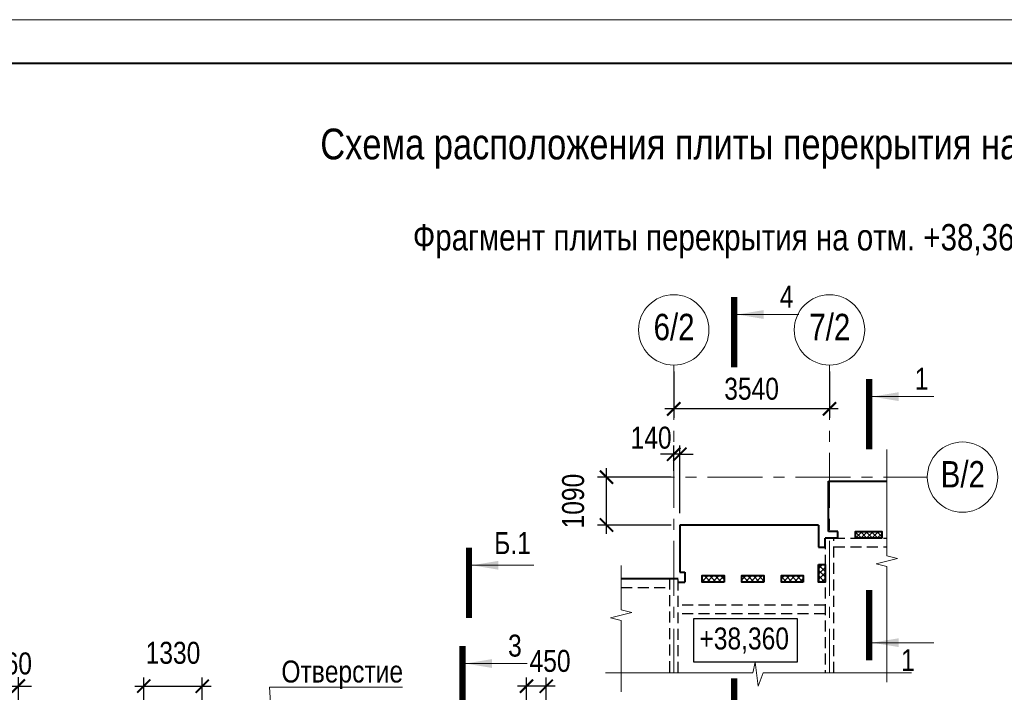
# Model space of a CAD drawing. Header units: inches. Extents: x -8638239 to -8523853, y 3840912 to 4564380.
# Tile 50 of 106: x -8598982 to -8576599, y 4223945 to 4239250. Entities that reach past the tile are written whole.
import ezdxf
from ezdxf.enums import TextEntityAlignment as Align

# ---------------------------------------------------------------- set-up
doc = ezdxf.new("R2010")
doc.units = ezdxf.units.IN
doc.header["$LTSCALE"] = 1000
doc.header["$MEASUREMENT"] = 0
doc.linetypes.add('CENTER', pattern=[2, 1.25, -0.25, 0.25, -0.25])
doc.linetypes.add('HIDDEN', pattern=[0.375, 0.25, -0.125])
for name, color, linetype, lineweight in [('СК-041-С-СТЕНЫ НЕВИДИМЫЕ', 12, 'HIDDEN', 30), ('СК-050-П(литы перекрытия)', 3, 'Continuous', 40), ('СК-052-П-БАЛКИ', 1, 'HIDDEN', 30), ('СК-100-О(си)', 7, 'CENTER', 15), ('СК-100-О(си)_имя', 7, 'CENTER', 15), ('СК-110-О-РАЗМЕРЫ', 7, 'Continuous', 15), ('СК-200-Р(амка)', 7, 'Continuous', 40), ('СК-210-Р-РАМКА ЛИНИИ ТОНКИЕ', 7, 'Continuous', 15), ('СК-220-Р-РАМКА ТЕКСТ', 7, 'Continuous', 15), ('СК-400-Т(екст)', 7, 'Continuous', 20), ('СК-440-Т-СТЕНЫ', 7, 'Continuous', 20), ('СК-500-С(ечения)', 5, 'Continuous', 40), ('СК-600-Ш(триховка)', 250, 'Continuous', 13)]:
    doc.layers.add(name, color=color, linetype=linetype, lineweight=lineweight)
doc.styles.add('ARIAL_annotative', font='arial.ttf', dxfattribs={"width": 0.8, "height": 2.5})
doc.styles.add('RUSS', font='arial.ttf', dxfattribs={"width": 0.8})
doc.dimstyles.new('100-200', dxfattribs={"dimscale": 0, "dimtxt": 500, "dimasz": 300, "dimexe": 200, "dimexo": 200, "dimgap": 200, "dimtad": 1, "dimdec": 0, "dimzin": 0, "dimdsep": 46, "dimtxsty": 'RUSS', "dimblk": 'ARCHTICK', "dimcen": 0.096, "dimdle": 200, "dimclrd": 7, "dimclre": 7, "dimclrt": 256, "dimadec": 0, "dimazin": 0, "dimtfac": 1, "dimtdec": 0, "dimtmove": 2, "dimatfit": 3, "dimldrblk": 'OBLIQUE', "dimfxl": 1, "dimtolj": 1, "dimtzin": 0, "dimarcsym": 0})
pattern_1 = [(45, (-8602743.69, 4213376.77), (-61.87184, 61.87184), []), (135, (-8602743.69, 4213376.77), (-61.87184, -61.87184), [])]

# ---------------------------------------------------------------- blocks, each defined once
blk = doc.blocks.new('Сечение')
at = {"layer": 'СК-500-С(ечения)', "linetype": 'Continuous', "lineweight": 15, "ltscale": 100}
blk.add_line((-200, -35), (-200, -735), dxfattribs=at)
at = {"layer": 'СК-500-С(ечения)', "linetype": 'Continuous', "ltscale": 100, "const_width": 70}
blk.add_lwpolyline([(-400, 0), (400, 0)], dxfattribs=at)
at = {"layer": 'СК-500-С(ечения)', "linetype": 'Continuous', "ltscale": 100}
blk.add_solid([(-200, -35), (-250, -335), (-150, -335)], dxfattribs=at)
blk = doc.blocks.new('*U31')
at = {"layer": 'СК-400-Т(екст)', "ltscale": 100, "yscale": 0.01, "zscale": 0.01, "rotation": 89.99999999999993}
for p, xscale in [((0, -4), -0.01), ((0, -26.04), 0.01)]:
    blk.add_blockref('Сечение', p, dxfattribs=dict(at, xscale=xscale))
at = {"layer": 'СК-500-С(ечения)', "color": 0, "ltscale": 100, "style": 'ARIAL_annotative', "width": 0.8}
blk.add_attdef('НОМЕР_СЕЧЕНИЯ_1_1(НОМЕР_ЛИСТА)', text='', height=2.5, rotation=180, dxfattribs=at).set_placement((6.74, -1.23), align=Align.RIGHT)
blk.add_attdef('НОМЕР_СЕЧЕНИЯ_2_1(НОМЕР_ЛИСТА)', text='', height=2.5, rotation=180, dxfattribs=at).set_placement((6.74, -28.08), align=Align.BOTTOM_LEFT)
blk = doc.blocks.new('_ArchTick')
at = {"color": 0, "linetype": 'ByBlock', "const_width": 0.15}
blk.add_lwpolyline([(-0.5, -0.5), (0.5, 0.5)], dxfattribs=at)
blk = doc.blocks.new('*D238')
at = {"layer": 'Defpoints', "color": 0, "transparency": 16777216}
for p in [(-8584114, 4231445), (-8580573, 4231445), (-8584114, 4230394)]:
    blk.add_point(p, dxfattribs=at)
at = {"layer": 'СК-110-О-РАЗМЕРЫ', "color": 7, "lineweight": -2, "transparency": 16777216}
for p, q in [((-8584114, 4231245), (-8584114, 4230194)), ((-8580573, 4231245), (-8580573, 4230194)), ((-8580373, 4230394), (-8584314, 4230394))]:
    blk.add_line(p, q, dxfattribs=at)
at = {"layer": 'СК-110-О-РАЗМЕРЫ', "color": 7, "lineweight": -2, "transparency": 16777216, "xscale": 300, "yscale": 300, "zscale": 300, "rotation": 180}
blk.add_blockref('_ArchTick', (-8584114, 4230394), dxfattribs=at)
at = {"layer": 'СК-110-О-РАЗМЕРЫ', "color": 7, "lineweight": -2, "transparency": 16777216, "xscale": 300, "yscale": 300, "zscale": 300}
blk.add_blockref('_ArchTick', (-8580573, 4230394), dxfattribs=at)
at = {"layer": 'СК-110-О-РАЗМЕРЫ', "transparency": 16777216, "insert": (-8582344, 4230849), "char_height": 500, "attachment_point": 5, "style": 'RUSS'}
blk.add_mtext('\\A1;3540', dxfattribs=at)
blk = doc.blocks.new('_Oblique')
at = {"color": 0, "linetype": 'ByBlock', "lineweight": -2}
blk.add_line((-0.5, -0.5), (0.5, 0.5), dxfattribs=at)
blk = doc.blocks.new('*U36')
at = {"layer": 'СК-400-Т(екст)', "ltscale": 100, "yscale": 0.01, "zscale": 0.01, "rotation": 89.99999999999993}
for p, xscale in [((0, -4), -0.01), ((0, -27.99), 0.01)]:
    blk.add_blockref('Сечение', p, dxfattribs=dict(at, xscale=xscale))
at = {"layer": 'СК-500-С(ечения)', "color": 0, "ltscale": 100, "style": 'ARIAL_annotative', "width": 0.8}
blk.add_attdef('НОМЕР_СЕЧЕНИЯ_1_1(НОМЕР_ЛИСТА)', text='', height=2.5, rotation=180, dxfattribs=at).set_placement((6.74, -1.23), align=Align.RIGHT)
blk.add_attdef('НОМЕР_СЕЧЕНИЯ_2_1(НОМЕР_ЛИСТА)', text='', height=2.5, rotation=180, dxfattribs=at).set_placement((6.74, -30.02), align=Align.BOTTOM_LEFT)
blk = doc.blocks.new('*U239')
at = {"layer": 'СК-400-Т(екст)', "ltscale": 100, "yscale": 0.01, "zscale": 0.01, "rotation": 89.99999999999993}
for p, xscale in [((0, -4), -0.01), ((0, -47.39), 0.01)]:
    blk.add_blockref('Сечение', p, dxfattribs=dict(at, xscale=xscale))
at = {"layer": 'СК-500-С(ечения)', "color": 0, "ltscale": 100, "style": 'ARIAL_annotative', "width": 0.8}
blk.add_attdef('НОМЕР_СЕЧЕНИЯ_1_1(НОМЕР_ЛИСТА)', text='', height=2.5, rotation=180, dxfattribs=at).set_placement((6.74, -1.23), align=Align.RIGHT)
blk.add_attdef('НОМЕР_СЕЧЕНИЯ_2_1(НОМЕР_ЛИСТА)', text='', height=2.5, rotation=180, dxfattribs=at).set_placement((6.74, -49.42), align=Align.BOTTOM_LEFT)
blk = doc.blocks.new('*D520')
at = {"layer": 'Defpoints', "color": 0, "transparency": 16777216}
for p in [(-8594832, 4224085), (-8596162, 4222959), (-8594832, 4222959)]:
    blk.add_point(p, dxfattribs=at)
at = {"layer": 'СК-110-О-РАЗМЕРЫ', "color": 7, "lineweight": -2, "transparency": 16777216}
for p, q in [((-8596162, 4223159), (-8596162, 4224285)), ((-8594832, 4223159), (-8594832, 4224285)), ((-8596362, 4224085), (-8594632, 4224085))]:
    blk.add_line(p, q, dxfattribs=at)
at = {"layer": 'СК-110-О-РАЗМЕРЫ', "color": 7, "lineweight": -2, "transparency": 16777216, "xscale": 300, "yscale": 300, "zscale": 300, "rotation": 180}
blk.add_blockref('_ArchTick', (-8596162, 4224085), dxfattribs=at)
at = {"layer": 'СК-110-О-РАЗМЕРЫ', "color": 7, "lineweight": -2, "transparency": 16777216, "xscale": 300, "yscale": 300, "zscale": 300}
blk.add_blockref('_ArchTick', (-8594832, 4224085), dxfattribs=at)
at = {"layer": 'СК-110-О-РАЗМЕРЫ', "transparency": 16777216, "insert": (-8595497, 4224841), "char_height": 500, "attachment_point": 5, "style": 'RUSS'}
blk.add_mtext('\\A1;1330', dxfattribs=at)
blk = doc.blocks.new('*D522')
at = {"layer": 'Defpoints', "color": 0, "transparency": 16777216}
for p in [(-8587462, 4224085), (-8587462, 4222959), (-8587012, 4222959)]:
    blk.add_point(p, dxfattribs=at)
at = {"layer": 'СК-110-О-РАЗМЕРЫ', "color": 7, "lineweight": -2, "transparency": 16777216}
for p, q in [((-8587462, 4223159), (-8587462, 4224285)), ((-8587012, 4223159), (-8587012, 4224285)), ((-8586812, 4224085), (-8587662, 4224085))]:
    blk.add_line(p, q, dxfattribs=at)
at = {"layer": 'СК-110-О-РАЗМЕРЫ', "color": 7, "lineweight": -2, "transparency": 16777216, "xscale": 300, "yscale": 300, "zscale": 300, "rotation": 180}
blk.add_blockref('_ArchTick', (-8587462, 4224085), dxfattribs=at)
at = {"layer": 'СК-110-О-РАЗМЕРЫ', "color": 7, "lineweight": -2, "transparency": 16777216, "xscale": 300, "yscale": 300, "zscale": 300}
blk.add_blockref('_ArchTick', (-8587012, 4224085), dxfattribs=at)
at = {"layer": 'СК-110-О-РАЗМЕРЫ', "transparency": 16777216, "insert": (-8586925, 4224657), "char_height": 500, "attachment_point": 5, "style": 'RUSS'}
blk.add_mtext('\\A1;450', dxfattribs=at)
blk = doc.blocks.new('*D550')
at = {"layer": 'Defpoints', "color": 0, "transparency": 16777216}
for p in [(-8599012, 4224089), (-8599372, 4221585), (-8599012, 4221585)]:
    blk.add_point(p, dxfattribs=at)
at = {"layer": 'СК-110-О-РАЗМЕРЫ', "color": 7, "lineweight": -2, "transparency": 16777216}
for p, q in [((-8599372, 4221785), (-8599372, 4224289)), ((-8599012, 4221785), (-8599012, 4224289)), ((-8599372, 4224089), (-8599672, 4224089)), ((-8599372, 4224089), (-8599012, 4224089)), ((-8599012, 4224089), (-8598712, 4224089))]:
    blk.add_line(p, q, dxfattribs=at)
at = {"layer": 'СК-110-О-РАЗМЕРЫ', "color": 7, "lineweight": -2, "transparency": 16777216, "xscale": 300, "yscale": 300, "zscale": 300}
blk.add_blockref('_ArchTick', (-8599372, 4224089), dxfattribs=at)
at = {"layer": 'СК-110-О-РАЗМЕРЫ', "color": 7, "lineweight": -2, "transparency": 16777216, "xscale": 300, "yscale": 300, "zscale": 300, "rotation": 180}
blk.add_blockref('_ArchTick', (-8599012, 4224089), dxfattribs=at)
at = {"layer": 'СК-110-О-РАЗМЕРЫ', "transparency": 16777216, "insert": (-8599168, 4224599), "char_height": 500, "attachment_point": 5, "style": 'RUSS'}
blk.add_mtext('\\A1;360', dxfattribs=at)
blk = doc.blocks.new('*D719')
at = {"layer": 'Defpoints', "color": 0, "transparency": 16777216}
for p in [(-8585643, 4228842), (-8583975, 4228842), (-8583975, 4227752)]:
    blk.add_point(p, dxfattribs=at)
at = {"layer": 'СК-110-О-РАЗМЕРЫ', "color": 7, "lineweight": -2, "transparency": 16777216}
for p, q in [((-8585643, 4227552), (-8585643, 4229042)), ((-8584175, 4228842), (-8585843, 4228842)), ((-8584175, 4227752), (-8585843, 4227752))]:
    blk.add_line(p, q, dxfattribs=at)
at = {"layer": 'СК-110-О-РАЗМЕРЫ', "color": 7, "lineweight": -2, "transparency": 16777216, "xscale": 300, "yscale": 300, "zscale": 300}
for p, rotation in [((-8585643, 4228842), 90), ((-8585643, 4227752), 270)]:
    blk.add_blockref('_ArchTick', p, dxfattribs=dict(at, rotation=rotation))
at = {"layer": 'СК-110-О-РАЗМЕРЫ', "transparency": 16777216, "insert": (-8586399, 4228297), "char_height": 500, "attachment_point": 5, "rotation": 90, "style": 'RUSS'}
blk.add_mtext('\\A1;1090', dxfattribs=at)
blk = doc.blocks.new('*D720')
at = {"layer": 'Defpoints', "color": 0, "transparency": 16777216}
for p in [(-8584114, 4229363), (-8584114, 4228788), (-8583974, 4227819)]:
    blk.add_point(p, dxfattribs=at)
at = {"layer": 'СК-110-О-РАЗМЕРЫ', "color": 7, "lineweight": -2, "transparency": 16777216}
for p, q in [((-8584114, 4229363), (-8584414, 4229363)), ((-8584114, 4228988), (-8584114, 4229563)), ((-8583974, 4229363), (-8584114, 4229363)), ((-8583974, 4228019), (-8583974, 4229563)), ((-8583974, 4229363), (-8583674, 4229363))]:
    blk.add_line(p, q, dxfattribs=at)
at = {"layer": 'СК-110-О-РАЗМЕРЫ', "color": 7, "lineweight": -2, "transparency": 16777216, "xscale": 300, "yscale": 300, "zscale": 300}
blk.add_blockref('_ArchTick', (-8584114, 4229363), dxfattribs=at)
at = {"layer": 'СК-110-О-РАЗМЕРЫ', "color": 7, "lineweight": -2, "transparency": 16777216, "xscale": 300, "yscale": 300, "zscale": 300, "rotation": 180}
blk.add_blockref('_ArchTick', (-8583974, 4229363), dxfattribs=at)
at = {"layer": 'СК-110-О-РАЗМЕРЫ', "transparency": 16777216, "insert": (-8584628, 4229736), "char_height": 500, "attachment_point": 5, "style": 'RUSS'}
blk.add_mtext('\\A1;140', dxfattribs=at)
blk = doc.blocks.new('*U725')
at = {"layer": 'СК-400-Т(екст)', "ltscale": 100, "yscale": 0.01, "zscale": 0.01, "rotation": 89.99999999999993}
for p, xscale in [((0, -4), -0.01), ((0, -154.39), 0.01)]:
    blk.add_blockref('Сечение', p, dxfattribs=dict(at, xscale=xscale))
at = {"layer": 'СК-500-С(ечения)', "color": 0, "ltscale": 100, "style": 'ARIAL_annotative', "width": 0.8}
blk.add_attdef('НОМЕР_СЕЧЕНИЯ_1_1(НОМЕР_ЛИСТА)', text='', height=2.5, rotation=180, dxfattribs=at).set_placement((6.74, -1.23), align=Align.RIGHT)
blk.add_attdef('НОМЕР_СЕЧЕНИЯ_2_1(НОМЕР_ЛИСТА)', text='', height=2.5, rotation=180, dxfattribs=at).set_placement((6.74, -156.43), align=Align.BOTTOM_LEFT)

msp = doc.modelspace()

# ---------------------------------------------------------------- hatches: boundary and pattern name
at = {"layer": 'СК-600-Ш(триховка)'}
h = msp.add_hatch(dxfattribs=at)
h.set_pattern_fill('ANSI37', color=256, scale=700)
h.set_pattern_definition([(45, (-8602743.69, 4212856.69), (-61.87184, 61.87184), []), (135, (-8602743.69, 4212856.69), (-61.87184, -61.87184), [])])
h.paths.add_polyline_path([(-8579383.3, 4227602.1), (-8579983.8, 4227602.1), (-8579983.8, 4227452.1), (-8579383.3, 4227452.1)])
h = msp.add_hatch(dxfattribs=at)
h.set_pattern_fill('ANSI37', color=256, scale=700)
h.set_pattern_definition(pattern_1)
h.paths.add_polyline_path([(-8580673.6, 4226850.2), (-8580823.6, 4226850.2), (-8580823.6, 4226452), (-8580673.7, 4226452)])
h = msp.add_hatch(dxfattribs=at)
h.set_pattern_fill('ANSI37', color=256, scale=700)
h.set_pattern_definition(pattern_1)
h.paths.add_polyline_path([(-8582963.9, 4226451.9), (-8583463.8, 4226451.9), (-8583463.8, 4226601.9), (-8582963.9, 4226601.9)])
h.paths.add_polyline_path([(-8582064.1, 4226451.9), (-8582563.9, 4226451.9), (-8582563.9, 4226601.9), (-8582064.1, 4226601.9)])
h.paths.add_polyline_path([(-8581173.6, 4226451.9), (-8581664.1, 4226451.9), (-8581664.1, 4226601.9), (-8581173.6, 4226601.9)])

# ---------------------------------------------------------------- linework, layer by layer
at = {"layer": 'СК-041-С-СТЕНЫ НЕВИДИМЫЕ'}
for points in [[(-8580473.6, 4224390.2), (-8580473.7, 4227452), (-8580673.7, 4227452), (-8580673.6, 4224390.2)], [(-8584213.8, 4226532.1), (-8584213.8, 4224390.2)], [(-8584013.8, 4224390.2), (-8584013.8, 4226532.1), (-8584213.8, 4226532.1)]]:
    msp.add_lwpolyline(points, dxfattribs=at)
at = {"layer": 'СК-050-П(литы перекрытия)'}
for p, q in [((-8580593.3, 4227602.1), (-8580593.3, 4228752.1)), ((-8580593.3, 4228752.1), (-8579270.8, 4228752.1)), ((-8580823.6, 4227752), (-8583974.7, 4227752)), ((-8583974.7, 4227752), (-8583974.7, 4226681.9)), ((-8580823.6, 4227752), (-8580823.6, 4227250.2)), ((-8580383.8, 4227602.1), (-8580593.3, 4227602.1)), ((-8580383.8, 4227452.1), (-8580383.8, 4227602.1)), ((-8580673.4, 4227250.2), (-8580673.4, 4227452.1)), ((-8580383.8, 4227452.1), (-8580673.2, 4227452.1)), ((-8580673.1, 4227250.2), (-8580673.1, 4227452.1)), ((-8580823.6, 4227250.2), (-8580673.4, 4227250.2)), ((-8580823.4, 4227250.2), (-8580673.1, 4227250.2)), ((-8583974.7, 4226681.9), (-8583863.8, 4226681.9)), ((-8583863.8, 4226681.9), (-8583863.8, 4226451.9)), ((-8580823.6, 4226850.2), (-8580823.6, 4226451.9)), ((-8580823.6, 4226850.2), (-8580683.5, 4226850.2)), ((-8585307.5, 4226532.1), (-8584013.8, 4226532.1)), ((-8584013.8, 4226451.9), (-8583863.8, 4226451.9))]:
    msp.add_line(p, q, dxfattribs=at)
for points in [[(-8579383.3, 4227452.1), (-8579983.8, 4227452.1), (-8579983.8, 4227602.1), (-8579383.3, 4227602.1)], [(-8580823.6, 4226850.2), (-8580673.6, 4226850.2), (-8580673.6, 4226452), (-8580823.6, 4226452)], [(-8582963.9, 4226451.9), (-8583463.8, 4226451.9), (-8583463.8, 4226601.9), (-8582963.9, 4226601.9)], [(-8582064.1, 4226451.9), (-8582563.9, 4226451.9), (-8582563.9, 4226601.9), (-8582064.1, 4226601.9)], [(-8581173.6, 4226451.9), (-8581664.1, 4226451.9), (-8581664.1, 4226601.9), (-8581173.6, 4226601.9)]]:
    msp.add_lwpolyline(points, close=True, dxfattribs=at)
at = {"layer": 'СК-052-П-БАЛКИ'}
for p, q in [((-8580473.5, 4227452.1), (-8579270.8, 4227452.1)), ((-8580473.5, 4227252.1), (-8579270.8, 4227252.1)), ((-8585307.5, 4226332.1), (-8584224.4, 4226332.1)), ((-8580673.6, 4225931.9), (-8584013.8, 4225931.8)), ((-8580673.6, 4225731.9), (-8584013.8, 4225731.8))]:
    msp.add_line(p, q, dxfattribs=at)
at = {"layer": 'СК-100-О(си)'}
for p, q in [((-8584113.7, 4231391.6), (-8584113.7, 4224390.2)), ((-8580573.5, 4231391.6), (-8580573.5, 4224390.2)), ((-8585343.1, 4228841.7), (-8578349.7, 4228841.7))]:
    msp.add_line(p, q, dxfattribs=at)
at = {"layer": 'СК-100-О(си)', "linetype": 'Continuous'}
for centre in [(-8584113.7, 4232191.6), (-8580573.5, 4232191.6), (-8577549.7, 4228841.7)]:
    msp.add_circle(centre, 800, dxfattribs=at)
at = {"layer": 'СК-200-Р(амка)'}
msp.add_line((-8527954.6, 4238249.7), (-8606954.6, 4238249.7), dxfattribs=at)
at = {"layer": 'СК-210-Р-РАМКА ЛИНИИ ТОНКИЕ'}
msp.add_line((-8610954.6, 4239249.7), (-8526954.6, 4239249.7), dxfattribs=at)
at = {"layer": 'СК-400-Т(екст)', "lineweight": 25}
msp.add_lwpolyline([(-8583666.8, 4224641), (-8581303.4, 4224641), (-8581303.4, 4225615.3), (-8583666.8, 4225615.3)], close=True, dxfattribs=at)
at = {"layer": 'СК-400-Т(екст)', "color": 7}
msp.add_lwpolyline([(-8590276.9, 4224064.5), (-8593304.2, 4224064.5), (-8593092.8, 4220713.4)], dxfattribs=at)
at = {"layer": 'СК-600-Ш(триховка)', "linetype": 'ByBlock'}
for points in [[(-8579270.8, 4229467.3), (-8579270.8, 4227048.9), (-8579030.8, 4226988.9), (-8579510.8, 4226868.9), (-8579270.8, 4226808.9), (-8579270.8, 4224172.8)], [(-8585307.5, 4226834), (-8585307.5, 4225820), (-8585067.5, 4225760), (-8585547.5, 4225640), (-8585307.5, 4225580), (-8585307.5, 4223954.2)], [(-8585665.8, 4224390.2), (-8582319.5, 4224390.2), (-8582259.5, 4224630.2), (-8582193.3, 4224082.3), (-8582079.5, 4224390.2), (-8578708.9, 4224390.2)]]:
    msp.add_lwpolyline(points, dxfattribs=at)

# ---------------------------------------------------------------- block references
at = {"layer": 'СК-500-С(ечения)'}
ref = msp.add_blockref('*U239', (-8582740.5, 4222663.4), dxfattribs=dict(at, xscale=-200, yscale=200, zscale=200, rotation=180))
ref.add_attrib('НОМЕР_СЕЧЕНИЯ_2_1(НОМЕР_ЛИСТА)', '4', dxfattribs={"color": 0, "ltscale": 100, "height": 500, "style": 'ARIAL_annotative', "width": 0.8}).set_placement((-8581392.6, 4232547.5), align=Align.BOTTOM_RIGHT)
ref.add_attrib('НОМЕР_СЕЧЕНИЯ_1_1(НОМЕР_ЛИСТА)', '4', dxfattribs={"color": 0, "ltscale": 100, "height": 500, "style": 'ARIAL_annotative', "width": 0.8}).set_placement((-8581703.4, 4222415.5), align=Align.RIGHT)
ref = msp.add_blockref('*U36', (-8579672.5, 4224675), dxfattribs=dict(at, xscale=-200, yscale=200, zscale=200, rotation=180))
ref.add_attrib('НОМЕР_СЕЧЕНИЯ_2_1(НОМЕР_ЛИСТА)', '1', dxfattribs={"color": 0, "ltscale": 100, "height": 500, "style": 'ARIAL_annotative', "width": 0.8}).set_placement((-8578324.5, 4230679.3), align=Align.BOTTOM_RIGHT)
ref.add_attrib('НОМЕР_СЕЧЕНИЯ_1_1(НОМЕР_ЛИСТА)', '1', dxfattribs={"color": 0, "ltscale": 100, "height": 500, "style": 'ARIAL_annotative', "width": 0.8}).set_placement((-8578635.3, 4224427.1), align=Align.RIGHT)
ref = msp.add_blockref('*U725', (-8588767.4, 4195557.9), dxfattribs=dict(at, xscale=-200, yscale=200, zscale=200, rotation=180))
ref.add_attrib('НОМЕР_СЕЧЕНИЯ_2_1(НОМЕР_ЛИСТА)', 'Б.1', dxfattribs={"color": 0, "ltscale": 100, "height": 500, "style": 'ARIAL_annotative', "width": 0.8}).set_placement((-8588195.2, 4227341.4), align=Align.MIDDLE_LEFT)
ref.add_attrib('НОМЕР_СЕЧЕНИЯ_1_1(НОМЕР_ЛИСТА)', 'Б.1', dxfattribs={"color": 0, "ltscale": 100, "height": 500, "style": 'ARIAL_annotative', "width": 0.8}).set_placement((-8587419.5, 4195803.2), align=Align.TOP_CENTER)
ref = msp.add_blockref('*U31', (-8588916.8, 4218992.3), dxfattribs=dict(at, xscale=-200, yscale=200, zscale=200, rotation=180))
ref.add_attrib('НОМЕР_СЕЧЕНИЯ_2_1(НОМЕР_ЛИСТА)', '3', dxfattribs={"color": 0, "ltscale": 100, "height": 500, "style": 'ARIAL_annotative', "width": 0.8}).set_placement((-8587568.9, 4224608), align=Align.BOTTOM_RIGHT)
ref.add_attrib('НОМЕР_СЕЧЕНИЯ_1_1(НОМЕР_ЛИСТА)', '3', dxfattribs={"color": 0, "ltscale": 100, "height": 500, "style": 'ARIAL_annotative', "width": 0.8}).set_placement((-8587879.7, 4218744.4), align=Align.RIGHT)

# ---------------------------------------------------------------- texts
at = {"layer": 'СК-100-О(си)_имя', "style": 'RUSS', "width": 0.8}
for s, p in [('6/2', (-8584105.9, 4232257.3)), ('7/2', (-8580565.7, 4232257.3)), ('В/2', (-8577541.9, 4228907.4))]:
    msp.add_text(s, height=600, dxfattribs=at).set_placement(p, align=Align.MIDDLE_CENTER)
at = {"layer": 'СК-220-Р-РАМКА ТЕКСТ', "color": 7, "style": 'RUSS', "width": 0.8}
msp.add_text('Схема расположения плиты перекрытия над 11-м - 17-м этажами.', height=700, dxfattribs=at).set_placement((-8592148.2, 4236071.2))
at = {"layer": 'СК-220-Р-РАМКА ТЕКСТ', "insert": (-8579940.1, 4234208.5), "char_height": 600, "width": 31067.545, "attachment_point": 5, "style": 'RUSS'}
msp.add_mtext('Фрагмент плиты перекрытия на отм. +38,360 в осях 6/2-7/2 / В/2.', dxfattribs=at)
at = {"layer": 'СК-400-Т(екст)', "color": 7, "style": 'RUSS', "width": 0.8}
msp.add_text('Отверстие', height=500, dxfattribs=at).set_placement((-8593032.9, 4224168.5))
at = {"layer": 'СК-440-Т-СТЕНЫ', "insert": (-8583529.4, 4225420.9), "char_height": 500, "width": 1885.443, "attachment_point": 1, "style": 'RUSS'}
msp.add_mtext('+38,360', dxfattribs=at)

# ---------------------------------------------------------------- dimensions: what is measured, and where the dimension line sits
at = {"layer": 'СК-110-О-РАЗМЕРЫ'}
for base, p1, p2, angle, picture, middle in [((-8584113.7, 4230394), (-8580573.5, 4231444.9), (-8584113.7, 4231444.9), 180, '*D238', (-8582343.6, 4230849.5)), ((-8585643.4, 4228841.7), (-8583974.7, 4227752), (-8583974.7, 4228841.7), 90, '*D719', (-8586398.7, 4228296.9))]:
    dim = msp.add_linear_dim(base=base, p1=p1, p2=p2, angle=angle, dimstyle='100-200', override={"dimscale": 1}, dxfattribs=at)
    dim.commit()
    dim.dimension.update_dxf_attribs({"geometry": picture, "text_midpoint": middle})
for base, p1, p2, picture, middle in [((-8584113.7, 4229363.5), (-8583973.7, 4227818.7), (-8584113.7, 4228788.5), '*D720', (-8584627.9, 4229735.7)), ((-8599012.1, 4224089.5), (-8599372.2, 4221584.5), (-8599012.1, 4221584.5), '*D550', (-8599168.3, 4224598.6)), ((-8587461.7, 4224085.2), (-8587011.6, 4222959.2), (-8587461.7, 4222959.4), '*D522', (-8586925.4, 4224656.5))]:
    dim = msp.add_linear_dim(base=base, p1=p1, p2=p2, dimstyle='100-200', override={"dimscale": 1}, dxfattribs=at)
    dim.commit()
    dim.dimension.update_dxf_attribs({"geometry": picture, "text_midpoint": middle, "dimtype": 160})
dim = msp.add_linear_dim(base=(-8594832.1, 4224085.2), p1=(-8596161.7, 4222959.4), p2=(-8594832.1, 4222959.4), dimstyle='100-200', override={"dimscale": 1}, dxfattribs=at)
dim.commit()
dim.dimension.update_dxf_attribs({"geometry": '*D520', "text_midpoint": (-8595496.9, 4224840.7)})

doc.saveas('drawing.dxf')
